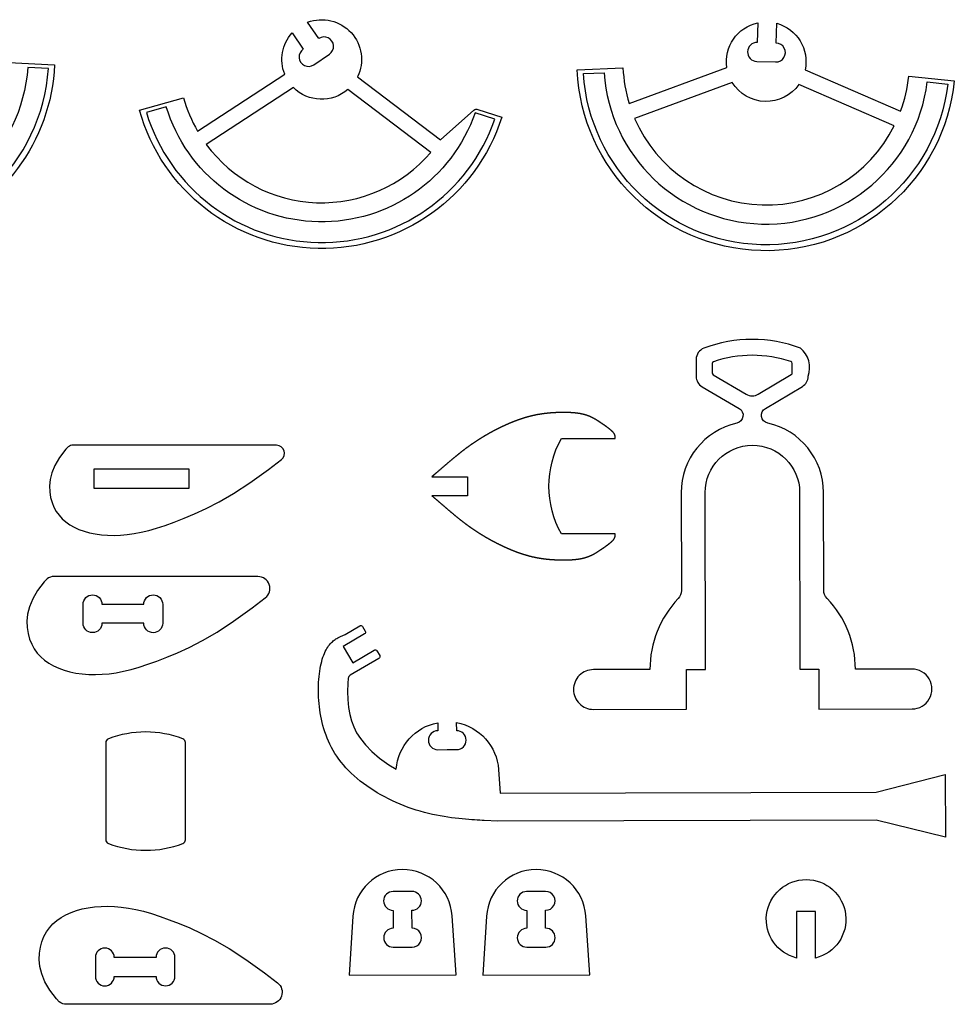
# Model space of a CAD drawing. Extents: x -514 to 537, y 96 to 817.
# Tile 9 of 9: x 231 to 528, y 503 to 816. Entities that reach past the tile are written whole.
import ezdxf

# ---------------------------------------------------------------- set-up
doc = ezdxf.new("R2010")
doc.units = 0
for name, color, linetype in [('EXTERNAL_CUT', 1, 'CONTINUOUS'), ('INTERNAL_CUT', 5, 'CONTINUOUS'), ('POCKET_CUT_1_1MM', 3, 'CONTINUOUS')]:
    doc.layers.add(name, color=color, linetype=linetype)

msp = doc.modelspace()

# ---------------------------------------------------------------- linework, layer by layer
at = {"layer": 'EXTERNAL_CUT', "flags": 128}
for points in [[(384.01, 784.88, -0.744898), (269.05, 787.09), (283.04, 790.98, 0.063208), (287.48, 780.43), (315.12, 798.5, -0.284687), (317.46, 811.6), (321, 806.42, 1), (324.38, 801.47), (329.33, 804.86, 1), (325.95, 809.81), (322.41, 814.99, -0.676762), (338.24, 797.68), (364.51, 777.67), (375.17, 787.06, -0.263922), (376.39, 787.32), (384.01, 784.88)], [(424.4, 789.22), (455.41, 800.58, -0.396409), (465.26, 814.82), (465.08, 808.55, 0.414214), (461.99, 805.64, 0.414214), (464.9, 802.55), (470.9, 802.38, 1), (471.07, 808.38), (471.26, 814.64, -0.396409), (480.26, 799.86), (510.57, 786.74, 0.063208), (513.15, 797.89), (527.6, 796.43, -0.930566), (407.96, 799.88), (422.47, 800.51, 0.063208), (424.4, 789.22)], [(227.62, 802.19), (242.13, 801.51, -0.304486), (202.29, 747.79)], [(514.18, 609.7), (496.23, 609.66, 0.192473), (487.21, 632.13, -0.192473), (486.16, 634.74), (486.11, 665.76, 0.351629), (468.38, 687.77, -0.680657), (467.64, 692.41), (479.38, 699.37, 0.265486), (481.24, 702.63, 0.312548), (478.77, 711.58, 0.181495), (448.13, 711.53, 0.312548), (445.68, 707.97), (445.69, 702.57, 0.265486), (447.56, 699.31), (459.33, 692.4, -0.680657), (458.6, 687.75, 0.351629), (440.95, 665.68), (441, 634.66, -0.192473), (439.96, 632.05, 0.192473), (431.02, 609.55), (413.07, 609.52, 0.414214), (406.77, 603.19, 0.414214), (413.09, 596.89), (442.65, 596.94), (442.63, 609.57), (448.63, 609.58), (448.53, 665.69, -1), (478.53, 665.75), (478.63, 609.63), (484.63, 609.64), (484.65, 597.01), (514.2, 597.06, 1), (514.18, 609.7)], [(476.18, 706.69, 0.322017), (475.75, 707.29, 0.163777), (451.16, 707.25, 0.322017), (450.73, 706.65), (450.74, 703.66, 0.265486), (451.05, 703.12), (461.55, 696.95, 0.272884), (465.4, 696.96), (475.88, 703.16, 0.265486), (476.19, 703.71), (476.18, 706.69)], [(420.02, 682.89), (420.01, 683.09), (420.01, 683.12), (420.01, 683.15), (420, 683.18), (420, 683.22), (420, 683.26), (420, 683.3), (419.99, 683.34), (419.99, 683.38), (419.99, 683.42), (419.98, 683.47), (419.98, 683.51), (419.97, 683.56), (419.96, 683.61), (419.96, 683.65), (419.95, 683.7), (419.94, 683.75), (419.93, 683.8), (419.91, 683.84), (419.9, 683.89), (419.89, 683.94), (419.87, 683.98), (419.86, 684.03), (419.84, 684.08), (419.82, 684.12), (419.8, 684.17), (419.78, 684.21), (419.76, 684.26), (419.73, 684.3), (419.71, 684.35), (419.68, 684.39), (419.66, 684.43), (419.63, 684.48), (419.6, 684.52), (419.57, 684.56), (419.54, 684.6), (419.51, 684.65), (419.48, 684.69), (419.44, 684.73), (419.41, 684.77), (419.37, 684.81), (419.33, 684.86), (419.3, 684.9), (419.26, 684.94), (419.22, 684.98), (419.18, 685.02), (419.14, 685.06), (419.1, 685.1), (419.05, 685.14), (419.01, 685.18), (418.97, 685.22), (418.92, 685.26), (418.88, 685.3), (418.84, 685.34), (418.79, 685.38), (418.75, 685.42), (418.7, 685.45), (418.66, 685.49), (418.62, 685.53), (418.57, 685.57), (418.53, 685.6), (418.48, 685.64), (418.44, 685.68), (418.4, 685.71), (418.35, 685.75), (418.31, 685.78), (418.27, 685.82), (418.22, 685.85), (418.18, 685.89), (418.14, 685.92), (418.1, 685.96), (418.05, 685.99), (418.01, 686.02), (417.97, 686.06), (417.93, 686.09), (417.88, 686.12), (417.84, 686.16), (417.8, 686.19), (417.76, 686.22), (417.72, 686.25), (417.68, 686.28), (417.64, 686.31), (417.59, 686.34), (417.55, 686.38), (417.51, 686.41), (417.47, 686.44), (417.43, 686.47), (417.39, 686.5), (417.35, 686.53), (417.31, 686.56), (417.27, 686.58), (417.23, 686.61), (417.19, 686.64), (417.15, 686.67), (417.11, 686.7), (417.07, 686.73), (417.03, 686.76), (416.99, 686.78), (416.95, 686.81), (416.91, 686.84), (416.87, 686.87), (416.84, 686.9), (416.8, 686.92), (416.76, 686.95), (416.72, 686.98), (416.68, 687), (416.64, 687.03), (416.6, 687.06), (416.57, 687.08), (416.53, 687.11), (416.49, 687.14), (416.45, 687.16), (416.41, 687.19), (416.38, 687.21), (416.34, 687.24), (416.3, 687.27), (416.26, 687.29), (416.23, 687.32), (416.19, 687.34), (416.15, 687.37), (416.11, 687.39), (416.08, 687.42), (416.04, 687.45), (416, 687.47), (415.97, 687.5), (415.93, 687.52), (415.89, 687.55), (415.86, 687.57), (415.82, 687.6), (415.78, 687.62), (415.75, 687.64), (415.71, 687.67), (415.67, 687.69), (415.64, 687.72), (415.6, 687.74), (415.56, 687.77), (415.53, 687.79), (415.49, 687.82), (415.46, 687.84), (415.42, 687.86), (415.38, 687.89), (415.35, 687.91), (415.31, 687.94), (415.28, 687.96), (415.24, 687.98), (415.21, 688.01), (415.17, 688.03), (415.13, 688.05), (415.1, 688.08), (415.06, 688.1), (415.03, 688.13), (414.99, 688.15), (414.96, 688.17), (414.92, 688.19), (414.89, 688.22), (414.85, 688.24), (414.82, 688.26), (414.78, 688.29), (414.75, 688.31), (414.71, 688.33), (414.68, 688.36), (414.64, 688.38), (414.61, 688.4), (414.57, 688.42), (414.54, 688.45), (414.5, 688.47), (414.46, 688.49), (414.43, 688.51), (414.39, 688.53), (414.36, 688.56), (414.32, 688.58), (414.29, 688.6), (414.25, 688.62), (414.22, 688.64), (414.19, 688.67), (414.15, 688.69), (414.12, 688.71), (414.08, 688.73), (414.05, 688.75), (414.01, 688.77), (413.98, 688.79), (413.94, 688.81), (413.91, 688.84), (413.87, 688.86), (413.84, 688.88), (413.8, 688.9), (413.77, 688.92), (413.73, 688.94), (413.7, 688.96), (413.66, 688.98), (413.62, 689), (413.59, 689.02), (413.55, 689.04), (413.52, 689.06), (413.48, 689.08), (413.45, 689.1), (413.41, 689.12), (413.38, 689.14), (413.34, 689.16), (413.31, 689.18), (413.27, 689.2), (413.24, 689.22), (413.2, 689.24), (413.17, 689.26), (413.13, 689.28), (413.1, 689.3), (413.06, 689.32), (413.02, 689.33), (412.99, 689.35), (412.95, 689.37), (412.92, 689.39), (412.88, 689.41), (412.85, 689.43), (412.81, 689.45), (412.77, 689.46), (412.74, 689.48), (412.7, 689.5), (412.67, 689.52), (412.63, 689.54), (412.59, 689.56), (412.56, 689.57), (412.52, 689.59), (412.48, 689.61), (412.45, 689.63), (412.41, 689.64), (412.37, 689.66), (412.34, 689.68), (412.3, 689.69), (412.26, 689.71), (412.23, 689.73), (412.19, 689.75), (412.15, 689.76), (412.12, 689.78), (412.08, 689.8), (412.04, 689.81), (412, 689.83), (411.97, 689.84), (411.93, 689.86), (411.89, 689.88), (411.85, 689.89), (411.82, 689.91), (411.78, 689.92), (411.74, 689.94), (411.7, 689.95), (411.66, 689.97), (411.63, 689.99), (411.59, 690), (411.55, 690.02), (411.51, 690.03), (411.47, 690.05), (411.43, 690.06), (411.39, 690.08), (411.35, 690.09), (411.32, 690.1), (411.28, 690.12), (411.24, 690.13), (411.2, 690.15), (411.16, 690.16), (411.12, 690.18), (411.08, 690.19), (411.04, 690.2), (411, 690.22), (410.96, 690.23), (410.92, 690.24), (410.88, 690.26), (410.84, 690.27), (410.8, 690.28), (410.76, 690.3), (410.72, 690.31), (410.67, 690.32), (410.63, 690.33), (410.59, 690.35), (410.55, 690.36), (410.51, 690.37), (410.47, 690.38), (410.43, 690.4), (410.38, 690.41), (410.34, 690.42), (410.3, 690.43), (410.26, 690.44), (410.22, 690.46), (410.17, 690.47), (410.13, 690.48), (410.09, 690.49), (410.04, 690.5), (410, 690.51), (409.96, 690.52), (409.91, 690.53), (409.87, 690.54), (409.83, 690.55), (409.78, 690.57), (409.74, 690.58), (409.7, 690.59), (409.65, 690.6), (409.61, 690.61), (409.56, 690.62), (409.52, 690.63), (409.47, 690.64), (409.43, 690.64), (409.38, 690.65), (409.34, 690.66), (409.29, 690.67), (409.25, 690.68), (409.2, 690.69), (409.16, 690.7), (409.11, 690.71), (409.06, 690.72), (409.02, 690.73), (408.97, 690.74), (408.93, 690.74), (408.88, 690.75), (408.83, 690.76), (408.79, 690.77), (408.74, 690.78), (408.69, 690.78), (408.65, 690.79), (408.6, 690.8), (408.55, 690.81), (408.5, 690.82), (408.46, 690.82), (408.41, 690.83), (408.36, 690.84), (408.31, 690.84), (408.27, 690.85), (408.22, 690.86), (408.17, 690.87), (408.12, 690.87), (408.07, 690.88), (408.02, 690.89), (407.98, 690.89), (407.93, 690.9), (407.88, 690.9), (407.83, 690.91), (407.78, 690.92), (407.73, 690.92), (407.68, 690.93), (407.63, 690.93), (407.58, 690.94), (407.53, 690.95), (407.48, 690.95), (407.43, 690.96), (407.38, 690.96), (407.33, 690.97), (407.28, 690.97), (407.23, 690.98), (407.18, 690.98), (407.13, 690.99), (407.08, 690.99), (407.03, 691), (406.98, 691), (406.93, 691.01), (406.88, 691.01), (406.83, 691.02), (406.78, 691.02), (406.73, 691.02), (406.68, 691.03), (406.63, 691.03), (406.57, 691.04), (406.52, 691.04), (406.47, 691.04), (406.42, 691.05), (406.37, 691.05), (406.32, 691.05), (406.26, 691.06), (406.21, 691.06), (406.16, 691.06), (406.11, 691.07), (406.06, 691.07), (406, 691.07), (405.95, 691.08), (405.9, 691.08), (405.85, 691.08), (405.79, 691.09), (405.74, 691.09), (405.69, 691.09), (405.64, 691.09), (405.58, 691.1), (405.53, 691.1), (405.48, 691.1), (405.42, 691.1), (405.37, 691.1), (405.32, 691.11), (405.26, 691.11), (405.21, 691.11), (405.16, 691.11), (405.1, 691.11), (405.05, 691.12), (405, 691.12), (404.94, 691.12), (404.89, 691.12), (404.84, 691.12), (404.78, 691.12), (404.73, 691.12), (404.67, 691.13), (404.62, 691.13), (404.57, 691.13), (404.51, 691.13), (404.46, 691.13), (404.4, 691.13), (404.35, 691.13), (404.29, 691.13), (404.24, 691.13), (404.19, 691.13), (404.13, 691.13), (404.08, 691.13), (404.02, 691.14), (403.97, 691.14), (403.91, 691.14), (403.86, 691.14), (403.8, 691.14), (403.75, 691.14), (403.69, 691.14), (403.64, 691.14), (403.58, 691.14), (403.53, 691.14), (403.47, 691.14), (403.42, 691.14), (403.36, 691.13), (403.31, 691.13), (403.25, 691.13), (403.2, 691.13), (403.14, 691.13), (403.09, 691.13), (403.03, 691.13), (402.97, 691.13), (402.92, 691.13), (402.86, 691.13), (402.81, 691.13), (402.75, 691.13), (402.7, 691.13), (402.64, 691.12), (402.59, 691.12), (402.53, 691.12), (402.47, 691.12), (402.42, 691.12), (402.36, 691.12), (402.31, 691.12), (402.25, 691.12), (402.19, 691.11), (402.14, 691.11), (402.08, 691.11), (402.03, 691.11), (401.97, 691.11), (401.91, 691.1), (401.86, 691.1), (401.8, 691.1), (401.74, 691.1), (401.69, 691.1), (401.63, 691.09), (401.58, 691.09), (401.52, 691.09), (401.46, 691.09), (401.41, 691.09), (401.35, 691.08), (401.29, 691.08), (401.24, 691.08), (401.18, 691.08), (401.12, 691.07), (401.07, 691.07), (401.01, 691.07), (400.95, 691.06), (400.9, 691.06), (400.84, 691.06), (400.78, 691.06), (400.73, 691.05), (400.67, 691.05), (400.61, 691.05), (400.56, 691.04), (400.5, 691.04), (400.44, 691.04), (400.39, 691.03), (400.33, 691.03), (400.27, 691.03), (400.22, 691.02), (400.16, 691.02), (400.1, 691.01), (400.05, 691.01), (399.99, 691.01), (399.93, 691), (399.87, 691), (399.82, 690.99), (399.76, 690.99), (399.7, 690.99), (399.65, 690.98), (399.59, 690.98), (399.53, 690.97), (399.47, 690.97), (399.42, 690.96), (399.36, 690.96), (399.3, 690.95), (399.24, 690.95), (399.19, 690.94), (399.13, 690.94), (399.07, 690.93), (399.01, 690.93), (398.96, 690.92), (398.9, 690.92), (398.84, 690.91), (398.78, 690.91), (398.73, 690.9), (398.67, 690.9), (398.61, 690.89), (398.55, 690.88), (398.49, 690.88), (398.44, 690.87), (398.38, 690.87), (398.32, 690.86), (398.26, 690.85), (398.2, 690.85), (398.15, 690.84), (398.09, 690.83), (398.03, 690.83), (397.97, 690.82), (397.91, 690.81), (397.86, 690.81), (397.8, 690.8), (397.74, 690.79), (397.68, 690.79), (397.62, 690.78), (397.56, 690.77), (397.51, 690.76), (397.45, 690.76), (397.39, 690.75), (397.33, 690.74), (397.27, 690.73), (397.21, 690.73), (397.16, 690.72), (397.1, 690.71), (397.04, 690.7), (396.98, 690.69), (396.92, 690.69), (396.86, 690.68), (396.8, 690.67), (396.74, 690.66), (396.69, 690.65), (396.63, 690.64), (396.57, 690.63), (396.51, 690.63), (396.45, 690.62), (396.39, 690.61), (396.33, 690.6), (396.27, 690.59), (396.21, 690.58), (396.16, 690.57), (396.1, 690.56), (396.04, 690.55), (395.98, 690.54), (395.92, 690.53), (395.86, 690.52), (395.8, 690.51), (395.74, 690.5), (395.68, 690.49), (395.62, 690.48), (395.56, 690.47), (395.5, 690.46), (395.44, 690.45), (395.38, 690.44), (395.32, 690.43), (395.27, 690.42), (395.21, 690.4), (395.15, 690.39), (395.09, 690.38), (395.03, 690.37), (394.97, 690.36), (394.91, 690.35), (394.85, 690.34), (394.79, 690.32), (394.73, 690.31), (394.67, 690.3), (394.61, 690.29), (394.55, 690.28), (394.49, 690.26), (394.43, 690.25), (394.37, 690.24), (394.31, 690.22), (394.25, 690.21), (394.19, 690.2), (394.13, 690.19), (394.07, 690.17), (394.01, 690.16), (393.95, 690.15), (393.89, 690.13), (393.82, 690.12), (393.76, 690.1), (393.7, 690.09), (393.64, 690.08), (393.58, 690.06), (393.52, 690.05), (393.46, 690.03), (393.4, 690.02), (393.34, 690), (393.28, 689.99), (393.22, 689.98), (393.16, 689.96), (393.1, 689.94), (393.04, 689.93), (392.98, 689.91), (392.91, 689.9), (392.85, 689.88), (392.79, 689.87), (392.73, 689.85), (392.67, 689.84), (392.61, 689.82), (392.55, 689.8), (392.49, 689.79), (392.43, 689.77), (392.36, 689.75), (392.3, 689.74), (392.24, 689.72), (392.18, 689.7), (392.12, 689.69), (392.06, 689.67), (392, 689.65), (391.93, 689.63), (391.87, 689.62), (391.81, 689.6), (391.75, 689.58), (391.69, 689.56), (391.63, 689.55), (391.56, 689.53), (391.5, 689.51), (391.44, 689.49), (391.38, 689.47), (391.32, 689.45), (391.26, 689.44), (391.19, 689.42), (391.13, 689.4), (391.07, 689.38), (391.01, 689.36), (390.95, 689.34), (390.88, 689.32), (390.82, 689.3), (390.76, 689.28), (390.7, 689.26), (390.64, 689.24), (390.57, 689.22), (390.51, 689.2), (390.45, 689.18), (390.39, 689.16), (390.32, 689.14), (390.26, 689.12), (390.2, 689.1), (390.14, 689.08), (390.07, 689.06), (390.01, 689.04), (389.95, 689.02), (389.89, 688.99), (389.82, 688.97), (389.76, 688.95), (389.7, 688.93), (389.64, 688.91), (389.57, 688.89), (389.51, 688.86), (389.45, 688.84), (389.39, 688.82), (389.32, 688.8), (389.26, 688.77), (389.2, 688.75), (389.14, 688.73), (389.07, 688.71), (389.01, 688.68), (388.95, 688.66), (388.88, 688.64), (388.82, 688.62), (388.76, 688.59), (388.69, 688.57), (388.63, 688.55), (388.57, 688.52), (388.51, 688.5), (388.44, 688.47), (388.38, 688.45), (388.32, 688.43), (388.25, 688.4), (388.19, 688.38), (388.13, 688.35), (388.06, 688.33), (388, 688.3), (387.94, 688.28), (387.87, 688.26), (387.81, 688.23), (387.75, 688.21), (387.68, 688.18), (387.62, 688.16), (387.56, 688.13), (387.49, 688.1), (387.43, 688.08), (387.37, 688.05), (387.3, 688.03), (387.24, 688), (387.18, 687.98), (387.11, 687.95), (387.05, 687.92), (386.99, 687.9), (386.92, 687.87), (386.86, 687.85), (386.8, 687.82), (386.73, 687.79), (386.67, 687.77), (386.6, 687.74), (386.54, 687.71), (386.48, 687.69), (386.41, 687.66), (386.35, 687.63), (386.29, 687.6), (386.22, 687.58), (386.16, 687.55), (386.09, 687.52), (386.03, 687.49), (385.97, 687.47), (385.9, 687.44), (385.84, 687.41), (385.78, 687.38), (385.71, 687.35), (385.65, 687.33), (385.58, 687.3), (385.52, 687.27), (385.46, 687.24), (385.39, 687.21), (385.33, 687.18), (385.26, 687.15), (385.2, 687.13), (385.14, 687.1), (385.07, 687.07), (385.01, 687.04), (384.94, 687.01), (384.88, 686.98), (384.82, 686.95), (384.75, 686.92), (384.69, 686.89), (384.62, 686.86), (384.56, 686.83), (384.5, 686.8), (384.43, 686.77), (384.37, 686.74), (384.3, 686.71), (384.24, 686.68), (384.17, 686.65), (384.11, 686.62), (384.05, 686.59), (383.98, 686.56), (383.92, 686.53), (383.85, 686.5), (383.79, 686.47), (383.72, 686.44), (383.66, 686.41), (383.6, 686.37), (383.53, 686.34), (383.47, 686.31), (383.4, 686.28), (383.34, 686.25), (383.28, 686.22), (383.21, 686.19), (383.15, 686.15), (383.08, 686.12), (383.02, 686.09), (382.95, 686.06), (382.89, 686.03), (382.82, 685.99), (382.76, 685.96), (382.7, 685.93), (382.63, 685.9), (382.57, 685.86), (382.5, 685.83), (382.44, 685.8), (382.37, 685.77), (382.31, 685.73), (382.25, 685.7), (382.18, 685.67), (382.12, 685.63), (382.05, 685.6), (381.99, 685.57), (381.92, 685.53), (381.86, 685.5), (381.79, 685.47), (381.73, 685.43), (381.67, 685.4), (381.6, 685.37), (381.54, 685.33), (381.47, 685.3), (381.41, 685.26), (381.34, 685.23), (381.28, 685.2), (381.21, 685.16), (381.15, 685.13), (381.09, 685.09), (381.02, 685.06), (380.96, 685.02), (380.89, 684.99), (380.83, 684.95), (380.76, 684.92), (380.7, 684.88), (380.63, 684.85), (380.57, 684.81), (380.51, 684.78), (380.44, 684.74), (380.38, 684.71), (380.31, 684.67), (380.25, 684.64), (380.18, 684.6), (380.12, 684.57), (380.05, 684.53), (379.99, 684.49), (379.93, 684.46), (379.86, 684.42), (379.8, 684.38), (379.73, 684.35), (379.67, 684.31), (379.6, 684.28), (379.54, 684.24), (379.47, 684.2), (379.41, 684.17), (379.34, 684.13), (379.28, 684.09), (379.22, 684.05), (379.15, 684.02), (379.09, 683.98), (379.02, 683.94), (378.96, 683.9), (378.89, 683.87), (378.83, 683.83), (378.76, 683.79), (378.7, 683.75), (378.64, 683.72), (378.57, 683.68), (378.51, 683.64), (378.44, 683.6), (378.38, 683.56), (378.31, 683.52), (378.25, 683.49), (378.18, 683.45), (378.12, 683.41), (378.05, 683.37), (377.99, 683.33), (377.93, 683.29), (377.86, 683.25), (377.8, 683.21), (377.73, 683.17), (377.67, 683.13), (377.6, 683.1), (377.54, 683.06), (377.47, 683.02), (377.41, 682.98), (377.34, 682.94), (377.28, 682.9), (377.22, 682.86), (377.15, 682.82), (377.09, 682.78), (377.02, 682.74), (376.96, 682.69), (376.89, 682.65), (376.83, 682.61), (376.76, 682.57), (376.7, 682.53), (376.64, 682.49), (376.57, 682.45), (376.51, 682.41), (376.44, 682.37), (376.38, 682.33), (376.31, 682.28), (376.25, 682.24), (376.18, 682.2), (376.12, 682.16), (376.06, 682.12), (375.99, 682.08), (375.93, 682.03), (375.86, 681.99), (375.8, 681.95), (375.73, 681.91), (375.67, 681.86), (375.6, 681.82), (375.54, 681.78), (375.48, 681.74), (375.41, 681.69), (375.35, 681.65), (375.28, 681.61), (375.22, 681.56), (375.15, 681.52), (375.09, 681.48), (375.02, 681.43), (374.96, 681.39), (374.9, 681.34), (374.83, 681.3), (374.77, 681.26), (374.7, 681.21), (374.64, 681.17), (374.57, 681.12), (374.51, 681.08), (374.44, 681.03), (374.38, 680.99), (374.32, 680.95), (374.25, 680.9), (374.19, 680.86), (374.12, 680.81), (374.06, 680.77), (373.99, 680.72), (373.93, 680.67), (373.87, 680.63), (373.8, 680.58), (373.74, 680.54), (373.67, 680.49), (373.61, 680.45), (373.54, 680.4), (373.48, 680.35), (373.42, 680.31), (373.35, 680.26), (373.29, 680.21), (373.22, 680.17), (373.16, 680.12), (373.09, 680.07), (373.03, 680.03), (372.97, 679.98), (372.9, 679.93), (372.84, 679.89), (372.77, 679.84), (372.71, 679.79), (372.65, 679.74), (372.58, 679.69), (372.52, 679.65), (372.45, 679.6), (372.39, 679.55), (372.32, 679.5), (372.26, 679.45), (372.2, 679.41), (372.13, 679.36), (372.07, 679.31), (372, 679.26), (371.94, 679.21), (371.87, 679.16), (371.81, 679.11), (371.75, 679.06), (371.68, 679.01), (371.62, 678.96), (371.55, 678.91), (371.49, 678.87), (371.43, 678.82), (371.36, 678.77), (371.3, 678.72), (371.23, 678.67), (371.17, 678.61), (371.1, 678.56), (371.04, 678.51), (370.97, 678.46), (370.91, 678.41), (370.85, 678.36), (370.78, 678.31), (370.72, 678.26), (370.65, 678.21), (370.59, 678.16), (370.52, 678.1), (370.46, 678.05), (370.39, 678), (370.33, 677.95), (370.26, 677.9), (370.2, 677.85), (370.13, 677.79), (370.07, 677.74), (370, 677.69), (369.94, 677.64), (369.87, 677.58), (369.81, 677.53), (369.74, 677.48), (369.68, 677.42), (369.61, 677.37), (369.55, 677.32), (369.48, 677.26), (369.42, 677.21), (369.35, 677.16), (369.29, 677.1), (369.22, 677.05), (369.15, 676.99), (369.09, 676.94), (369.02, 676.89), (368.96, 676.83), (368.89, 676.78), (368.82, 676.72), (368.76, 676.67), (368.69, 676.61), (368.63, 676.56), (368.56, 676.5), (368.49, 676.45), (368.43, 676.39), (368.36, 676.33), (368.29, 676.28), (368.23, 676.22), (368.16, 676.17), (368.09, 676.11), (368.03, 676.05), (367.96, 676), (367.89, 675.94), (367.82, 675.88), (367.76, 675.83), (367.69, 675.77), (367.62, 675.71), (367.55, 675.66), (367.49, 675.6), (367.42, 675.54), (367.35, 675.48), (367.28, 675.43), (367.21, 675.37), (367.14, 675.31), (367.08, 675.25), (367.01, 675.19), (366.94, 675.13), (366.87, 675.08), (366.8, 675.02), (366.73, 674.96), (366.66, 674.9), (366.59, 674.84), (366.52, 674.78), (366.45, 674.72), (366.38, 674.66), (366.31, 674.6), (366.24, 674.54), (366.17, 674.48), (366.1, 674.42), (366.03, 674.36), (365.96, 674.3), (365.89, 674.24), (365.82, 674.18), (365.75, 674.12), (365.68, 674.06), (365.61, 674), (365.54, 673.94), (365.47, 673.88), (365.39, 673.81), (365.32, 673.75), (365.25, 673.69), (365.18, 673.63), (365.11, 673.57), (365.03, 673.5), (364.96, 673.44), (364.89, 673.38), (364.82, 673.32), (364.74, 673.25), (364.67, 673.19), (364.6, 673.13), (364.52, 673.06), (364.45, 673), (364.37, 672.94), (364.3, 672.87), (364.23, 672.81), (364.15, 672.75), (364.08, 672.68), (364, 672.62), (363.93, 672.55), (363.85, 672.49), (363.78, 672.43), (363.71, 672.36), (363.63, 672.3), (363.56, 672.24), (363.49, 672.18), (363.42, 672.12), (363.35, 672.06), (363.28, 672), (363.21, 671.94), (363.14, 671.88), (363.08, 671.82), (363.01, 671.77), (362.94, 671.71), (362.88, 671.66), (362.82, 671.6), (362.76, 671.55), (362.7, 671.5), (362.64, 671.45), (362.58, 671.4), (362.53, 671.36), (362.48, 671.31), (362.43, 671.27), (362.38, 671.22), (362.33, 671.18), (362.28, 671.14), (362.24, 671.11), (362.2, 671.07), (362.16, 671.04), (362.12, 671.01), (362.08, 670.97), (362.05, 670.95), (362.02, 670.92), (361.99, 670.9), (361.97, 670.87), (361.8, 670.73), (373.17, 670.73), (373.17, 664.73), (361.8, 664.73), (361.97, 664.59), (361.99, 664.57), (362.02, 664.55), (362.05, 664.52), (362.08, 664.49), (362.12, 664.46), (362.16, 664.43), (362.2, 664.39), (362.24, 664.36), (362.28, 664.32), (362.33, 664.28), (362.38, 664.24), (362.43, 664.2), (362.48, 664.16), (362.53, 664.11), (362.58, 664.06), (362.64, 664.02), (362.7, 663.97), (362.76, 663.91), (362.82, 663.86), (362.88, 663.81), (362.94, 663.76), (363.01, 663.7), (363.08, 663.64), (363.14, 663.59), (363.21, 663.53), (363.28, 663.47), (363.35, 663.41), (363.42, 663.35), (363.49, 663.29), (363.56, 663.23), (363.63, 663.16), (363.71, 663.1), (363.78, 663.04), (363.85, 662.97), (363.93, 662.91), (364, 662.85), (364.08, 662.78), (364.15, 662.72), (364.23, 662.66), (364.3, 662.59), (364.37, 662.53), (364.45, 662.46), (364.52, 662.4), (364.6, 662.34), (364.67, 662.27), (364.74, 662.21), (364.82, 662.15), (364.89, 662.09), (364.96, 662.02), (365.03, 661.96), (365.11, 661.9), (365.18, 661.84), (365.25, 661.78), (365.32, 661.71), (365.39, 661.65), (365.47, 661.59), (365.54, 661.53), (365.61, 661.47), (365.68, 661.41), (365.75, 661.35), (365.82, 661.28), (365.89, 661.22), (365.96, 661.16), (366.03, 661.1), (366.1, 661.04), (366.17, 660.98), (366.24, 660.92), (366.31, 660.86), (366.38, 660.8), (366.45, 660.74), (366.52, 660.68), (366.59, 660.63), (366.66, 660.57), (366.73, 660.51), (366.8, 660.45), (366.87, 660.39), (366.94, 660.33), (367.01, 660.27), (367.08, 660.21), (367.14, 660.16), (367.21, 660.1), (367.28, 660.04), (367.35, 659.98), (367.42, 659.92), (367.49, 659.87), (367.55, 659.81), (367.62, 659.75), (367.69, 659.69), (367.76, 659.64), (367.82, 659.58), (367.89, 659.52), (367.96, 659.47), (368.03, 659.41), (368.09, 659.35), (368.16, 659.3), (368.23, 659.24), (368.29, 659.19), (368.36, 659.13), (368.43, 659.08), (368.49, 659.02), (368.56, 658.96), (368.63, 658.91), (368.69, 658.85), (368.76, 658.8), (368.82, 658.74), (368.89, 658.69), (368.96, 658.63), (369.02, 658.58), (369.09, 658.53), (369.15, 658.47), (369.22, 658.42), (369.29, 658.36), (369.35, 658.31), (369.42, 658.26), (369.48, 658.2), (369.55, 658.15), (369.61, 658.09), (369.68, 658.04), (369.74, 657.99), (369.81, 657.94), (369.87, 657.88), (369.94, 657.83), (370, 657.78), (370.07, 657.72), (370.13, 657.67), (370.2, 657.62), (370.26, 657.57), (370.33, 657.52), (370.39, 657.46), (370.46, 657.41), (370.52, 657.36), (370.59, 657.31), (370.65, 657.26), (370.72, 657.21), (370.78, 657.16), (370.85, 657.1), (370.91, 657.05), (370.97, 657), (371.04, 656.95), (371.1, 656.9), (371.17, 656.85), (371.23, 656.8), (371.3, 656.75), (371.36, 656.7), (371.43, 656.65), (371.49, 656.6), (371.55, 656.55), (371.62, 656.5), (371.68, 656.45), (371.75, 656.4), (371.81, 656.35), (371.87, 656.3), (371.94, 656.25), (372, 656.21), (372.07, 656.16), (372.13, 656.11), (372.2, 656.06), (372.26, 656.01), (372.32, 655.96), (372.39, 655.91), (372.45, 655.87), (372.52, 655.82), (372.58, 655.77), (372.65, 655.72), (372.71, 655.68), (372.77, 655.63), (372.84, 655.58), (372.9, 655.53), (372.97, 655.49), (373.03, 655.44), (373.09, 655.39), (373.16, 655.34), (373.22, 655.3), (373.29, 655.25), (373.35, 655.2), (373.42, 655.16), (373.48, 655.11), (373.54, 655.07), (373.61, 655.02), (373.67, 654.97), (373.74, 654.93), (373.8, 654.88), (373.87, 654.84), (373.93, 654.79), (373.99, 654.75), (374.06, 654.7), (374.12, 654.65), (374.19, 654.61), (374.25, 654.56), (374.32, 654.52), (374.38, 654.48), (374.44, 654.43), (374.51, 654.39), (374.57, 654.34), (374.64, 654.3), (374.7, 654.25), (374.77, 654.21), (374.83, 654.16), (374.9, 654.12), (374.96, 654.08), (375.02, 654.03), (375.09, 653.99), (375.15, 653.95), (375.22, 653.9), (375.28, 653.86), (375.35, 653.82), (375.41, 653.77), (375.48, 653.73), (375.54, 653.69), (375.6, 653.64), (375.67, 653.6), (375.73, 653.56), (375.8, 653.52), (375.86, 653.47), (375.93, 653.43), (375.99, 653.39), (376.06, 653.35), (376.12, 653.31), (376.18, 653.26), (376.25, 653.22), (376.31, 653.18), (376.38, 653.14), (376.44, 653.1), (376.51, 653.06), (376.57, 653.02), (376.64, 652.97), (376.7, 652.93), (376.76, 652.89), (376.83, 652.85), (376.89, 652.81), (376.96, 652.77), (377.02, 652.73), (377.09, 652.69), (377.15, 652.65), (377.22, 652.61), (377.28, 652.57), (377.34, 652.53), (377.41, 652.49), (377.47, 652.45), (377.54, 652.41), (377.6, 652.37), (377.67, 652.33), (377.73, 652.29), (377.8, 652.25), (377.86, 652.21), (377.93, 652.17), (377.99, 652.13), (378.05, 652.1), (378.12, 652.06), (378.18, 652.02), (378.25, 651.98), (378.31, 651.94), (378.38, 651.9), (378.44, 651.86), (378.51, 651.83), (378.57, 651.79), (378.64, 651.75), (378.7, 651.71), (378.76, 651.67), (378.83, 651.64), (378.89, 651.6), (378.96, 651.56), (379.02, 651.52), (379.09, 651.49), (379.15, 651.45), (379.22, 651.41), (379.28, 651.37), (379.34, 651.34), (379.41, 651.3), (379.47, 651.26), (379.54, 651.23), (379.6, 651.19), (379.67, 651.15), (379.73, 651.12), (379.8, 651.08), (379.86, 651.04), (379.93, 651.01), (379.99, 650.97), (380.05, 650.94), (380.12, 650.9), (380.18, 650.86), (380.25, 650.83), (380.31, 650.79), (380.38, 650.76), (380.44, 650.72), (380.51, 650.69), (380.57, 650.65), (380.63, 650.62), (380.7, 650.58), (380.76, 650.55), (380.83, 650.51), (380.89, 650.48), (380.96, 650.44), (381.02, 650.41), (381.09, 650.37), (381.15, 650.34), (381.21, 650.3), (381.28, 650.27), (381.34, 650.23), (381.41, 650.2), (381.47, 650.17), (381.54, 650.13), (381.6, 650.1), (381.67, 650.07), (381.73, 650.03), (381.79, 650), (381.86, 649.96), (381.92, 649.93), (381.99, 649.9), (382.05, 649.86), (382.12, 649.83), (382.18, 649.8), (382.25, 649.76), (382.31, 649.73), (382.37, 649.7), (382.44, 649.67), (382.5, 649.63), (382.57, 649.6), (382.63, 649.57), (382.7, 649.54), (382.76, 649.5), (382.82, 649.47), (382.89, 649.44), (382.95, 649.41), (383.02, 649.38), (383.08, 649.34), (383.15, 649.31), (383.21, 649.28), (383.28, 649.25), (383.34, 649.22), (383.4, 649.19), (383.47, 649.15), (383.53, 649.12), (383.6, 649.09), (383.66, 649.06), (383.72, 649.03), (383.79, 649), (383.85, 648.97), (383.92, 648.94), (383.98, 648.91), (384.05, 648.88), (384.11, 648.84), (384.17, 648.81), (384.24, 648.78), (384.3, 648.75), (384.37, 648.72), (384.43, 648.69), (384.5, 648.66), (384.56, 648.63), (384.62, 648.6), (384.69, 648.57), (384.75, 648.54), (384.82, 648.51), (384.88, 648.49), (384.94, 648.46), (385.01, 648.43), (385.07, 648.4), (385.14, 648.37), (385.2, 648.34), (385.26, 648.31), (385.33, 648.28), (385.39, 648.25), (385.46, 648.22), (385.52, 648.2), (385.58, 648.17), (385.65, 648.14), (385.71, 648.11), (385.78, 648.08), (385.84, 648.06), (385.9, 648.03), (385.97, 648), (386.03, 647.97), (386.09, 647.94), (386.16, 647.92), (386.22, 647.89), (386.29, 647.86), (386.35, 647.83), (386.41, 647.81), (386.48, 647.78), (386.54, 647.75), (386.6, 647.73), (386.67, 647.7), (386.73, 647.67), (386.8, 647.65), (386.86, 647.62), (386.92, 647.59), (386.99, 647.57), (387.05, 647.54), (387.11, 647.51), (387.18, 647.49), (387.24, 647.46), (387.3, 647.44), (387.37, 647.41), (387.43, 647.39), (387.49, 647.36), (387.56, 647.34), (387.62, 647.31), (387.68, 647.28), (387.75, 647.26), (387.81, 647.23), (387.87, 647.21), (387.94, 647.19), (388, 647.16), (388.06, 647.14), (388.13, 647.11), (388.19, 647.09), (388.25, 647.06), (388.32, 647.04), (388.38, 647.02), (388.44, 646.99), (388.51, 646.97), (388.57, 646.94), (388.63, 646.92), (388.69, 646.9), (388.76, 646.87), (388.82, 646.85), (388.88, 646.83), (388.95, 646.8), (389.01, 646.78), (389.07, 646.76), (389.14, 646.74), (389.2, 646.71), (389.26, 646.69), (389.32, 646.67), (389.39, 646.65), (389.45, 646.62), (389.51, 646.6), (389.57, 646.58), (389.64, 646.56), (389.7, 646.54), (389.76, 646.51), (389.82, 646.49), (389.89, 646.47), (389.95, 646.45), (390.01, 646.43), (390.07, 646.41), (390.14, 646.39), (390.2, 646.37), (390.26, 646.35), (390.32, 646.33), (390.39, 646.3), (390.45, 646.28), (390.51, 646.26), (390.57, 646.24), (390.64, 646.22), (390.7, 646.2), (390.76, 646.18), (390.82, 646.16), (390.88, 646.15), (390.95, 646.13), (391.01, 646.11), (391.07, 646.09), (391.13, 646.07), (391.19, 646.05), (391.26, 646.03), (391.32, 646.01), (391.38, 645.99), (391.44, 645.97), (391.5, 645.96), (391.56, 645.94), (391.63, 645.92), (391.69, 645.9), (391.75, 645.88), (391.81, 645.87), (391.87, 645.85), (391.93, 645.83), (392, 645.81), (392.06, 645.8), (392.12, 645.78), (392.18, 645.76), (392.24, 645.74), (392.3, 645.73), (392.36, 645.71), (392.43, 645.69), (392.49, 645.68), (392.55, 645.66), (392.61, 645.65), (392.67, 645.63), (392.73, 645.61), (392.79, 645.6), (392.85, 645.58), (392.91, 645.57), (392.98, 645.55), (393.04, 645.54), (393.1, 645.52), (393.16, 645.51), (393.22, 645.49), (393.28, 645.48), (393.34, 645.46), (393.4, 645.45), (393.46, 645.43), (393.52, 645.42), (393.58, 645.4), (393.64, 645.39), (393.7, 645.37), (393.76, 645.36), (393.82, 645.35), (393.89, 645.33), (393.95, 645.32), (394.01, 645.31), (394.07, 645.29), (394.13, 645.28), (394.19, 645.27), (394.25, 645.25), (394.31, 645.24), (394.37, 645.23), (394.43, 645.22), (394.49, 645.2), (394.55, 645.19), (394.61, 645.18), (394.67, 645.17), (394.73, 645.15), (394.79, 645.14), (394.85, 645.13), (394.91, 645.12), (394.97, 645.11), (395.03, 645.09), (395.09, 645.08), (395.15, 645.07), (395.21, 645.06), (395.27, 645.05), (395.32, 645.04), (395.38, 645.03), (395.44, 645.02), (395.5, 645.01), (395.56, 645), (395.62, 644.98), (395.68, 644.97), (395.74, 644.96), (395.8, 644.95), (395.86, 644.94), (395.92, 644.93), (395.98, 644.92), (396.04, 644.91), (396.1, 644.9), (396.16, 644.89), (396.21, 644.89), (396.27, 644.88), (396.33, 644.87), (396.39, 644.86), (396.45, 644.85), (396.51, 644.84), (396.57, 644.83), (396.63, 644.82), (396.69, 644.81), (396.74, 644.8), (396.8, 644.8), (396.86, 644.79), (396.92, 644.78), (396.98, 644.77), (397.04, 644.76), (397.1, 644.75), (397.16, 644.75), (397.21, 644.74), (397.27, 644.73), (397.33, 644.72), (397.39, 644.72), (397.45, 644.71), (397.51, 644.7), (397.56, 644.69), (397.62, 644.69), (397.68, 644.68), (397.74, 644.67), (397.8, 644.66), (397.86, 644.66), (397.91, 644.65), (397.97, 644.64), (398.03, 644.64), (398.09, 644.63), (398.15, 644.62), (398.2, 644.62), (398.26, 644.61), (398.32, 644.61), (398.38, 644.6), (398.44, 644.59), (398.49, 644.59), (398.55, 644.58), (398.61, 644.58), (398.67, 644.57), (398.73, 644.56), (398.78, 644.56), (398.84, 644.55), (398.9, 644.55), (398.96, 644.54), (399.01, 644.54), (399.07, 644.53), (399.13, 644.53), (399.19, 644.52), (399.24, 644.52), (399.3, 644.51), (399.36, 644.51), (399.42, 644.5), (399.47, 644.5), (399.53, 644.49), (399.59, 644.49), (399.65, 644.48), (399.7, 644.48), (399.76, 644.48), (399.82, 644.47), (399.87, 644.47), (399.93, 644.46), (399.99, 644.46), (400.05, 644.46), (400.1, 644.45), (400.16, 644.45), (400.22, 644.44), (400.27, 644.44), (400.33, 644.44), (400.39, 644.43), (400.44, 644.43), (400.5, 644.43), (400.56, 644.42), (400.61, 644.42), (400.67, 644.42), (400.73, 644.41), (400.78, 644.41), (400.84, 644.41), (400.9, 644.4), (400.95, 644.4), (401.01, 644.4), (401.07, 644.4), (401.12, 644.39), (401.18, 644.39), (401.24, 644.39), (401.29, 644.38), (401.35, 644.38), (401.41, 644.38), (401.46, 644.38), (401.52, 644.38), (401.58, 644.37), (401.63, 644.37), (401.69, 644.37), (401.74, 644.37), (401.8, 644.36), (401.86, 644.36), (401.91, 644.36), (401.97, 644.36), (402.03, 644.36), (402.08, 644.36), (402.14, 644.35), (402.19, 644.35), (402.25, 644.35), (402.31, 644.35), (402.36, 644.35), (402.42, 644.35), (402.47, 644.34), (402.53, 644.34), (402.59, 644.34), (402.64, 644.34), (402.7, 644.34), (402.75, 644.34), (402.81, 644.34), (402.86, 644.34), (402.92, 644.34), (402.97, 644.33), (403.03, 644.33), (403.09, 644.33), (403.14, 644.33), (403.2, 644.33), (403.25, 644.33), (403.31, 644.33), (403.36, 644.33), (403.42, 644.33), (403.47, 644.33), (403.53, 644.33), (403.58, 644.33), (403.64, 644.33), (403.69, 644.33), (403.75, 644.33), (403.8, 644.33), (403.86, 644.33), (403.91, 644.33), (403.97, 644.33), (404.02, 644.33), (404.08, 644.33), (404.13, 644.33), (404.19, 644.33), (404.24, 644.33), (404.29, 644.33), (404.35, 644.33), (404.4, 644.33), (404.46, 644.34), (404.51, 644.34), (404.57, 644.34), (404.62, 644.34), (404.67, 644.34), (404.73, 644.34), (404.78, 644.34), (404.84, 644.34), (404.89, 644.34), (404.94, 644.35), (405, 644.35), (405.05, 644.35), (405.1, 644.35), (405.16, 644.35), (405.21, 644.35), (405.26, 644.36), (405.32, 644.36), (405.37, 644.36), (405.42, 644.36), (405.48, 644.36), (405.53, 644.37), (405.58, 644.37), (405.64, 644.37), (405.69, 644.37), (405.74, 644.38), (405.79, 644.38), (405.85, 644.38), (405.9, 644.39), (405.95, 644.39), (406, 644.39), (406.06, 644.39), (406.11, 644.4), (406.16, 644.4), (406.21, 644.4), (406.26, 644.41), (406.32, 644.41), (406.37, 644.41), (406.42, 644.42), (406.47, 644.42), (406.52, 644.43), (406.57, 644.43), (406.63, 644.43), (406.68, 644.44), (406.73, 644.44), (406.78, 644.45), (406.83, 644.45), (406.88, 644.45), (406.93, 644.46), (406.98, 644.46), (407.03, 644.47), (407.08, 644.47), (407.13, 644.48), (407.18, 644.48), (407.23, 644.49), (407.28, 644.49), (407.33, 644.5), (407.38, 644.5), (407.43, 644.51), (407.48, 644.51), (407.53, 644.52), (407.58, 644.53), (407.63, 644.53), (407.68, 644.54), (407.73, 644.54), (407.78, 644.55), (407.83, 644.55), (407.88, 644.56), (407.93, 644.57), (407.98, 644.57), (408.02, 644.58), (408.07, 644.59), (408.12, 644.59), (408.17, 644.6), (408.22, 644.61), (408.27, 644.61), (408.31, 644.62), (408.36, 644.63), (408.41, 644.64), (408.46, 644.64), (408.5, 644.65), (408.55, 644.66), (408.6, 644.67), (408.65, 644.67), (408.69, 644.68), (408.74, 644.69), (408.79, 644.7), (408.83, 644.71), (408.88, 644.71), (408.93, 644.72), (408.97, 644.73), (409.02, 644.74), (409.06, 644.75), (409.11, 644.76), (409.16, 644.77), (409.2, 644.77), (409.25, 644.78), (409.29, 644.79), (409.34, 644.8), (409.38, 644.81), (409.43, 644.82), (409.47, 644.83), (409.52, 644.84), (409.56, 644.85), (409.61, 644.86), (409.65, 644.87), (409.7, 644.88), (409.74, 644.89), (409.78, 644.9), (409.83, 644.91), (409.87, 644.92), (409.91, 644.93), (409.96, 644.94), (410, 644.95), (410.04, 644.96), (410.09, 644.98), (410.13, 644.99), (410.17, 645), (410.22, 645.01), (410.26, 645.02), (410.3, 645.03), (410.34, 645.04), (410.38, 645.06), (410.43, 645.07), (410.47, 645.08), (410.51, 645.09), (410.55, 645.11), (410.59, 645.12), (410.63, 645.13), (410.67, 645.14), (410.72, 645.16), (410.76, 645.17), (410.8, 645.18), (410.84, 645.2), (410.88, 645.21), (410.92, 645.22), (410.96, 645.24), (411, 645.25), (411.04, 645.26), (411.08, 645.28), (411.12, 645.29), (411.16, 645.3), (411.2, 645.32), (411.24, 645.33), (411.28, 645.35), (411.32, 645.36), (411.35, 645.38), (411.39, 645.39), (411.43, 645.4), (411.47, 645.42), (411.51, 645.43), (411.55, 645.45), (411.59, 645.46), (411.63, 645.48), (411.66, 645.5), (411.7, 645.51), (411.74, 645.53), (411.78, 645.54), (411.82, 645.56), (411.85, 645.57), (411.89, 645.59), (411.93, 645.61), (411.97, 645.62), (412, 645.64), (412.04, 645.65), (412.08, 645.67), (412.12, 645.69), (412.15, 645.7), (412.19, 645.72), (412.23, 645.74), (412.26, 645.75), (412.3, 645.77), (412.34, 645.79), (412.37, 645.81), (412.41, 645.82), (412.45, 645.84), (412.48, 645.86), (412.52, 645.87), (412.56, 645.89), (412.59, 645.91), (412.63, 645.93), (412.67, 645.95), (412.7, 645.96), (412.74, 645.98), (412.77, 646), (412.81, 646.02), (412.85, 646.04), (412.88, 646.06), (412.92, 646.07), (412.95, 646.09), (412.99, 646.11), (413.02, 646.13), (413.06, 646.15), (413.1, 646.17), (413.13, 646.19), (413.17, 646.21), (413.2, 646.23), (413.24, 646.25), (413.27, 646.26), (413.31, 646.28), (413.34, 646.3), (413.38, 646.32), (413.41, 646.34), (413.45, 646.36), (413.48, 646.38), (413.52, 646.4), (413.55, 646.42), (413.59, 646.44), (413.62, 646.46), (413.66, 646.48), (413.7, 646.51), (413.73, 646.53), (413.77, 646.55), (413.8, 646.57), (413.84, 646.59), (413.87, 646.61), (413.91, 646.63), (413.94, 646.65), (413.98, 646.67), (414.01, 646.69), (414.05, 646.71), (414.08, 646.74), (414.12, 646.76), (414.15, 646.78), (414.19, 646.8), (414.22, 646.82), (414.25, 646.84), (414.29, 646.87), (414.32, 646.89), (414.36, 646.91), (414.39, 646.93), (414.43, 646.95), (414.46, 646.98), (414.5, 647), (414.54, 647.02), (414.57, 647.04), (414.61, 647.06), (414.64, 647.09), (414.68, 647.11), (414.71, 647.13), (414.75, 647.16), (414.78, 647.18), (414.82, 647.2), (414.85, 647.22), (414.89, 647.25), (414.92, 647.27), (414.96, 647.29), (414.99, 647.32), (415.03, 647.34), (415.06, 647.36), (415.1, 647.39), (415.13, 647.41), (415.17, 647.43), (415.21, 647.46), (415.24, 647.48), (415.28, 647.51), (415.31, 647.53), (415.35, 647.55), (415.38, 647.58), (415.42, 647.6), (415.46, 647.63), (415.49, 647.65), (415.53, 647.67), (415.56, 647.7), (415.6, 647.72), (415.64, 647.75), (415.67, 647.77), (415.71, 647.8), (415.75, 647.82), (415.78, 647.85), (415.82, 647.87), (415.86, 647.89), (415.89, 647.92), (415.93, 647.94), (415.97, 647.97), (416, 648), (416.04, 648.02), (416.08, 648.05), (416.11, 648.07), (416.15, 648.1), (416.19, 648.12), (416.23, 648.15), (416.26, 648.17), (416.3, 648.2), (416.34, 648.22), (416.38, 648.25), (416.41, 648.28), (416.45, 648.3), (416.49, 648.33), (416.53, 648.36), (416.57, 648.38), (416.6, 648.41), (416.64, 648.43), (416.68, 648.46), (416.72, 648.49), (416.76, 648.52), (416.8, 648.54), (416.84, 648.57), (416.87, 648.6), (416.91, 648.63), (416.95, 648.65), (416.99, 648.68), (417.03, 648.71), (417.07, 648.74), (417.11, 648.77), (417.15, 648.79), (417.19, 648.82), (417.23, 648.85), (417.27, 648.88), (417.31, 648.91), (417.35, 648.94), (417.39, 648.97), (417.43, 649), (417.47, 649.03), (417.51, 649.06), (417.55, 649.09), (417.59, 649.12), (417.64, 649.15), (417.68, 649.18), (417.72, 649.21), (417.76, 649.25), (417.8, 649.28), (417.84, 649.31), (417.88, 649.34), (417.93, 649.37), (417.97, 649.41), (418.01, 649.44), (418.05, 649.47), (418.1, 649.51), (418.14, 649.54), (418.18, 649.58), (418.22, 649.61), (418.27, 649.65), (418.31, 649.68), (418.35, 649.72), (418.4, 649.75), (418.44, 649.79), (418.48, 649.82), (418.53, 649.86), (418.57, 649.9), (418.62, 649.94), (418.66, 649.97), (418.7, 650.01), (418.75, 650.05), (418.79, 650.09), (418.84, 650.13), (418.88, 650.17), (418.92, 650.2), (418.97, 650.24), (419.01, 650.28), (419.05, 650.32), (419.1, 650.36), (419.14, 650.4), (419.18, 650.45), (419.22, 650.49), (419.26, 650.53), (419.3, 650.57), (419.33, 650.61), (419.37, 650.65), (419.41, 650.69), (419.44, 650.74), (419.48, 650.78), (419.51, 650.82), (419.54, 650.86), (419.57, 650.9), (419.6, 650.95), (419.63, 650.99), (419.66, 651.03), (419.68, 651.08), (419.71, 651.12), (419.73, 651.16), (419.76, 651.21), (419.78, 651.25), (419.8, 651.3), (419.82, 651.34), (419.84, 651.39), (419.86, 651.43), (419.87, 651.48), (419.89, 651.53), (419.9, 651.57), (419.91, 651.62), (419.93, 651.67), (419.94, 651.72), (419.95, 651.77), (419.96, 651.81), (419.96, 651.86), (419.97, 651.91), (419.98, 651.95), (419.98, 652), (419.99, 652.04), (419.99, 652.09), (419.99, 652.13), (420, 652.17), (420, 652.21), (420, 652.25), (420, 652.28), (420.01, 652.32), (420.01, 652.35), (420.01, 652.38), (420.02, 652.57), (402.92, 652.57, -0.259933), (402.92, 682.89), (420.02, 682.89)], [(246.46, 680.28), (245.71, 679.49), (243.67, 676.81), (242.21, 674.31), (241.24, 671.98), (240.69, 669.81), (240.49, 667.8), (240.56, 665.92), (240.85, 664.16), (241.31, 662.54), (241.9, 661.06), (242.64, 659.71), (243.51, 658.5), (244.51, 657.39), (245.64, 656.4), (246.91, 655.51), (248.3, 654.72), (249.82, 654.04), (251.46, 653.45), (253.2, 652.97), (255.03, 652.6), (256.94, 652.33), (258.92, 652.18), (260.96, 652.14), (263.04, 652.21), (265.16, 652.4), (267.33, 652.71), (269.59, 653.14), (271.97, 653.72), (274.49, 654.44), (277.19, 655.31), (280.08, 656.34), (283.19, 657.55), (286.55, 658.94), (290.22, 660.63), (294.32, 662.74), (298.91, 665.43), (304.11, 668.8), (310, 673.01), (314.1, 676.19, 0.714484), (312.55, 680.71), (247.93, 680.75, 0.155709), (246.46, 680.28)], [(239.7, 638.32), (238.83, 637.4), (236.7, 634.61), (235.16, 631.96), (234.12, 629.47), (233.53, 627.13), (233.3, 624.93), (233.38, 622.88), (233.7, 620.98), (234.19, 619.22), (234.84, 617.61), (235.65, 616.14), (236.61, 614.79), (237.71, 613.58), (238.95, 612.5), (240.32, 611.53), (241.81, 610.69), (243.43, 609.96), (245.16, 609.34), (246.99, 608.83), (248.9, 608.44), (250.89, 608.17), (252.95, 608.01), (255.05, 607.97), (257.2, 608.04), (259.38, 608.23), (261.62, 608.55), (263.94, 609), (266.38, 609.59), (268.95, 610.32), (271.68, 611.21), (274.6, 612.25), (277.74, 613.47), (281.14, 614.87), (284.86, 616.58), (289.01, 618.73), (293.66, 621.44), (298.91, 624.85), (304.83, 629.09), (308.96, 632.28, 0.714484), (306.64, 639.07), (242.01, 639.1, 0.165016), (239.7, 638.32)], [(366.71, 584.12), (369.71, 584.13, 0.414214), (372.71, 587.13, 0.414214), (369.7, 590.13), (369.69, 592.69, -0.342831), (382.96, 577.78), (383.47, 570.27), (502.79, 570.61), (524.71, 576.2), (524.76, 556.3), (502.81, 561.76), (382.8, 561.43), (378.46, 561.64), (377.78, 561.67), (377.03, 561.71), (376.23, 561.75), (375.37, 561.8), (374.46, 561.87), (373.5, 561.94), (372.5, 562.02), (371.45, 562.12), (370.37, 562.23), (369.25, 562.37), (368.1, 562.51), (366.92, 562.68), (365.72, 562.87), (364.49, 563.09), (363.25, 563.32), (361.99, 563.59), (360.72, 563.88), (359.44, 564.2), (358.16, 564.55), (356.87, 564.93), (355.59, 565.35), (354.31, 565.8), (353.04, 566.28), (351.78, 566.79), (350.52, 567.33), (349.28, 567.9), (348.06, 568.5), (346.85, 569.12), (345.66, 569.77), (344.5, 570.45), (343.36, 571.15), (342.24, 571.87), (341.15, 572.62), (340.1, 573.38), (339.07, 574.17), (338.08, 574.98), (337.13, 575.8), (336.22, 576.64), (335.35, 577.5), (334.53, 578.38), (333.75, 579.26), (333.01, 580.17), (332.32, 581.08), (331.67, 582.01), (331.06, 582.95), (330.5, 583.9), (329.97, 584.85), (329.48, 585.82), (329.03, 586.8), (328.61, 587.78), (328.23, 588.76), (327.88, 589.75), (327.56, 590.75), (327.27, 591.75), (327.01, 592.75), (326.79, 593.75), (326.58, 594.76), (326.41, 595.76), (326.26, 596.76), (326.13, 597.76), (326.03, 598.76), (325.95, 599.75), (325.89, 600.74), (325.85, 601.72), (325.83, 602.69), (325.83, 603.64), (325.86, 604.58), (325.9, 605.51), (325.96, 606.41), (326.04, 607.3), (326.14, 608.17), (326.25, 609.01), (326.38, 609.83), (326.53, 610.62), (326.69, 611.38), (326.87, 612.11), (327.06, 612.81), (327.27, 613.47), (327.49, 614.1), (327.73, 614.69), (327.98, 615.24), (328.24, 615.75), (328.51, 616.22), (328.79, 616.66), (329.07, 617.07), (329.36, 617.44), (329.65, 617.78), (329.95, 618.09), (330.25, 618.38), (330.54, 618.64), (330.83, 618.87), (331.12, 619.09), (331.4, 619.28), (331.68, 619.45), (331.94, 619.6), (332.2, 619.74), (332.44, 619.86), (332.67, 619.97), (332.88, 620.07), (334.32, 620.72), (338.94, 623.44, -0.414214), (339.81, 623.22), (340.69, 621.72, -0.414214), (340.46, 620.86), (333.66, 616.85), (336.71, 611.68), (343.51, 615.69, -0.414214), (344.37, 615.46), (345.26, 613.97, -0.414214), (345.03, 613.1), (335.9, 607.73, 0.235973), (335.29, 606.78), (335.11, 605.13), (335.04, 602.6), (335.14, 600), (335.39, 597.53), (335.77, 595.29), (336.31, 593.25), (337.02, 591.35), (337.94, 589.5), (339.15, 587.62), (340.72, 585.65), (342.73, 583.57), (345.19, 581.43), (348.13, 579.32), (350.52, 577.94, -0.338532), (363.69, 592.67), (363.7, 590.11, 0.414214), (360.71, 587.1, 0.414214), (363.71, 584.11), (366.71, 584.12)], [(259.17, 554.37, 0.186244), (282.81, 554.37, 0.310029), (283.62, 555.54), (283.62, 586.36, 0.310029), (282.81, 587.54, 0.186244), (259.17, 587.54, 0.310029), (258.36, 586.36), (258.36, 555.54, 0.310029), (259.17, 554.37)], [(335.61, 512.55), (369.53, 512.64), (368.28, 531.33, 0.937775), (336.76, 531.25), (335.61, 512.55)], [(378.01, 512.55), (411.93, 512.64), (410.68, 531.33, 0.937775), (379.16, 531.25), (378.01, 512.55)], [(477.57, 517.99, -0.886757), (480.57, 542.9, -0.886757), (483.57, 517.99), (483.57, 532.79), (477.57, 532.79), (477.57, 517.99)], [(243.6, 504.08), (242.72, 505.01), (240.6, 507.8), (239.05, 510.44), (238.01, 512.93), (237.42, 515.28), (237.2, 517.47), (237.28, 519.52), (237.59, 521.42), (238.08, 523.18), (238.74, 524.79), (239.54, 526.27), (240.5, 527.61), (241.6, 528.82), (242.84, 529.9), (244.21, 530.87), (245.71, 531.71), (247.32, 532.45), (249.05, 533.06), (250.88, 533.57), (252.79, 533.96), (254.78, 534.23), (256.84, 534.39), (258.94, 534.43), (261.09, 534.36), (263.27, 534.17), (265.51, 533.85), (267.84, 533.4), (270.27, 532.81), (272.84, 532.08), (275.57, 531.2), (278.49, 530.15), (281.63, 528.94), (285.03, 527.53), (288.75, 525.82), (292.9, 523.67), (297.55, 520.96), (302.8, 517.55), (308.72, 513.32), (312.85, 510.12, -0.714484), (310.53, 503.33), (245.9, 503.3, -0.165016), (243.6, 504.08)]]:
    msp.add_lwpolyline(points, format="xyb", dxfattribs=at)
at = {"layer": 'INTERNAL_CUT', "flags": 128}
for points in [[(335.17, 793.66, -0.396209), (317.88, 794.27), (290.24, 776.2, 0.483204), (361.45, 773.65), (335.17, 793.66)], [(426.14, 784.48, 0.63761), (508.56, 782.1), (478.26, 795.23, -0.539478), (457.15, 795.84), (426.14, 784.48)], [(251.15, 630.26, -0.414214), (254.15, 633.25, -0.414214), (257.15, 630.25), (270.41, 630.25, -0.414214), (273.41, 633.24, -0.414214), (276.41, 630.24), (276.41, 624.24, -0.414214), (273.41, 621.24, -0.414214), (270.41, 624.25), (257.15, 624.25, -1), (251.15, 624.26), (251.15, 630.26)], [(349.55, 521.43), (355.55, 521.44, 1), (355.53, 527.44), (355.51, 533.13, 1), (355.5, 539.13), (349.5, 539.11, 1), (349.51, 533.11), (349.53, 527.43, 1), (349.55, 521.43)], [(391.95, 521.43), (397.95, 521.44, 1), (397.93, 527.44), (397.92, 533.13, 1), (397.9, 539.13), (391.9, 539.11, 1), (391.92, 533.11), (391.93, 527.43, 1), (391.95, 521.43)], [(255.04, 512.15, 0.414214), (258.04, 509.15, 0.414214), (261.04, 512.15), (274.3, 512.16, 0.414214), (277.31, 509.16, 0.414214), (280.3, 512.16), (280.3, 518.16, 0.414214), (277.3, 521.16, 0.414214), (274.3, 518.16), (261.04, 518.15, 1), (255.04, 518.15), (255.04, 512.15)]]:
    msp.add_lwpolyline(points, format="xyb", dxfattribs=at)
msp.add_lwpolyline([(254.54, 673.16), (254.54, 667.16), (284.85, 667.15), (284.86, 673.15), (254.54, 673.16)], dxfattribs=at)
at = {"layer": 'POCKET_CUT_1_1MM', "flags": 128}
for points in [[(124.38, 798.53, 0.919165), (240.16, 800.33), (233.6, 800.64, -0.916612), (130.93, 799.05), (124.38, 798.53)], [(409.92, 798.7), (416.48, 798.98, 0.907953), (519.04, 796.03), (525.57, 795.37, -0.910484), (409.92, 798.7)], [(381.8, 784.26), (375.55, 786.26, -0.726013), (277.56, 788.15), (271.23, 786.39, 0.728131), (381.8, 784.26)]]:
    msp.add_lwpolyline(points, format="xyb", dxfattribs=at)

doc.saveas('drawing.dxf')
